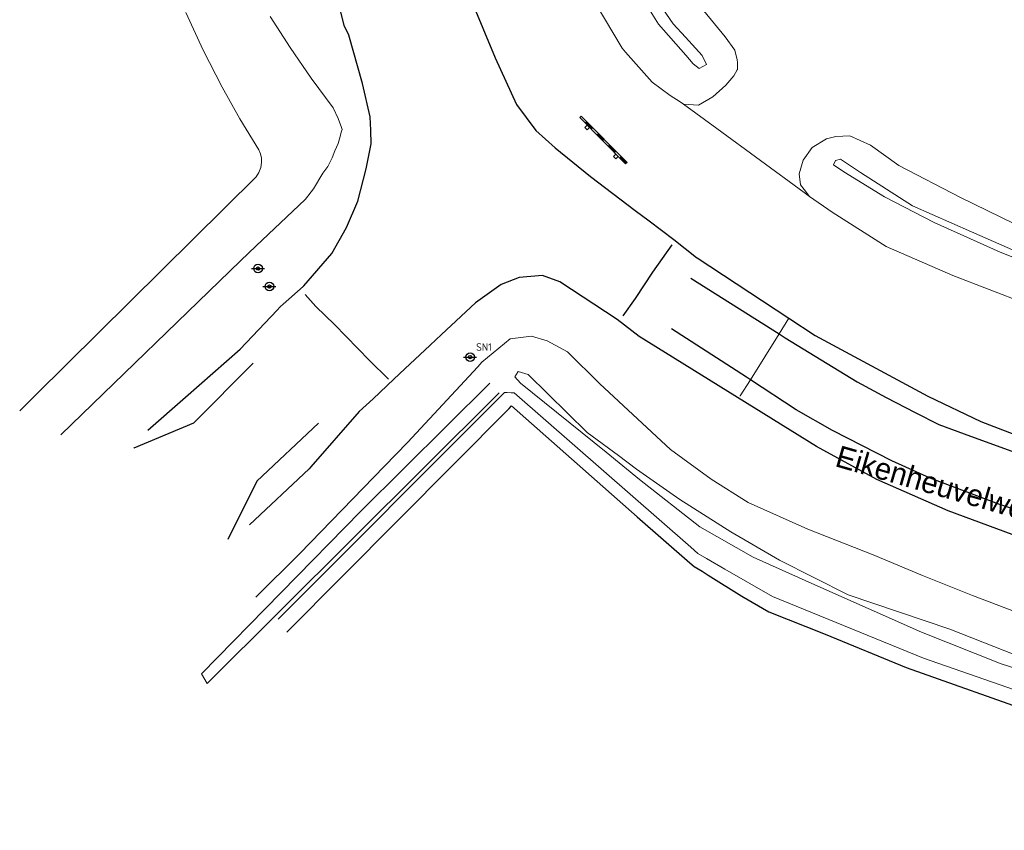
# Model space of a CAD drawing. Header units: metres. Extents: x 169249 to 194689, y 406250 to 412203.
# Tile 28 of 256: x 169914 to 169959, y 406869 to 406906. Entities that reach past the tile are written whole.
import ezdxf
from ezdxf.enums import TextEntityAlignment as Align

# ---------------------------------------------------------------- set-up
doc = ezdxf.new("R2010")
doc.units = ezdxf.units.M
doc.layers.get('0').update_dxf_attribs({"linetype": 'CONTINUOUS'})
for name, color, linetype, lineweight in [('BGT_NLCS_N264$0$B-WE-GW-WATERGANG_INSTEEK-G', 252, 'CONTINUOUS', 18), ('BGT_NLCS_N264$0$B-WE-GW-WATERGANG_SLOOT_BODEM-G', 252, 'CONTINUOUS', 18), ('BGT_NLCS_N264$0$B-WE-OG-TOPOGRAFIE-G', 252, 'CONTINUOUS', 18), ('BGT_NLCS_N264$0$B-WE-OG-TOPOGRAFIE_WEG_VERHARD-G', 252, 'CONTINUOUS', 18), ('BGT_NLCS_N264$0$B-WE-VW-VERKEERSTEKEN_BORD-S', 252, 'CONTINUOUS', 25), ('X-XX-AL-REFERENTIE-G', 7, 'CONTINUOUS', 18)]:
    doc.layers.add(name, color=color, linetype=linetype, lineweight=lineweight)
for name, color, linetype in [('BGT_NLCS_N264$0$B-WE-IE-TERREINAFSCHEIDING_KUNSTMATIG_HEKWERK_RASTER-G', 252, 'CONTINUOUS'), ('BGT_NLCS_N264$0$B-WE-OG-TOPOGRAFIE_WEG_RIJWEG-G', 252, 'CONTINUOUS'), ('BGT_NLCS_N264$0$B-WE-VW-MARKERING-G', 252, 'CONTINUOUS'), ('BGT_NLCS_N264$0$B-WE-VW-VERKEERSTEKEN_DRAAGCONSTRUCTIE-S', 252, 'CONTINUOUS'), ('BGT_NLCS_N264$0$Label_Openbareruimte', 252, 'CONTINUOUS')]:
    doc.layers.add(name, color=color, linetype=linetype)
doc.styles.add('BGT_NLCS_N264$0$NLCS-ISO', font='NLCS-ISO.ttf')
doc.styles.add('BGT_NLCS_N264$0$STANDARD', font='txt')

# ---------------------------------------------------------------- blocks, each defined once
blk = doc.blocks.new('BGT_NLCS_N264$0$SIE-WEG_STRAATNAAMBORD_PAAL-SO')
blk.add_line((-0.3, 0), (0.3, 0))
for radius in [0.2, 0.0745]:
    blk.add_circle((0, 0), radius)
at = {"style": 'BGT_NLCS_N264$0$NLCS-ISO'}
blk.add_attdef('STRAATNAAMBORD', (0.278, 0.289), '', height=0.35, dxfattribs=at)
blk = doc.blocks.new('BGT_NLCS_N264$0$SIE-WEG_SCHRIKHEK')
for points in [[(-1.125, 0), (-1.125, 0.1), (-1.5, 0.1), (-1.5, 0)], [(-0.375, 0), (-0.375, 0.1), (-0.75, 0.1), (-0.75, 0)], [(0.375, 0.1), (0, 0.1), (0, 0), (0.375, 0)], [(1.125, 0), (1.125, 0.1), (0.75, 0.1), (0.75, 0)]]:
    blk.add_hatch(color=0).paths.add_polyline_path(points)
at = {"color": 0}
for p, q in [((-1.125, 0), (-1.125, 0.1)), ((-0.75, 0), (-0.75, 0.1)), ((-0.375, 0), (-0.375, 0.1)), ((0, 0.1), (0, 0)), ((0.375, 0.1), (0.375, 0)), ((0.75, 0.1), (0.75, 0)), ((1.125, 0.1), (1.125, 0))]:
    blk.add_line(p, q, dxfattribs=at)
at = {"flags": 128}
for points in [[(-1.5, 0.1), (1.5, 0.1), (1.5, 0), (-1.5, 0)], [(-1.0125, 0.1), (-1.0125, 0.25), (-0.8625, 0.25), (-0.8625, 0.1)], [(0.8625, 0.1), (0.8625, 0.25), (1.0125, 0.25), (1.0125, 0.1)]]:
    blk.add_lwpolyline(points, close=True, dxfattribs=at)
blk = doc.blocks.new('BGT_NLCS_N264$0$SIE-WEG_VERKEERSBORD_PAAL-SO')
blk.add_line((-0.3, 0), (0.3, 0))
for radius in [0.2, 0.0745]:
    blk.add_circle((0, 0), radius)
blk = doc.blocks.new('BGT_NLCS_N264')
at = {"layer": 'BGT_NLCS_N264$0$B-WE-GW-WATERGANG_INSTEEK-G'}
for points in [[(169949.881, 406897.813, 12.144), (169949.639, 406898.125, 12.086), (169949.467, 406898.346, 12.045), (169949.409, 406898.857, 11.985), (169949.59, 406899.484, 11.908), (169950.011, 406900.058, 11.877), (169950.658, 406900.457, 11.778), (169950.728, 406900.475, 11.763), (169951.1, 406900.569, 11.686), (169951.729, 406900.604, 11.607), (169952.694, 406900.172, 11.632), (169953.994, 406899.237, 11.626), (169956.821, 406897.763, 11.624), (169960.545, 406895.946, 11.626)], [(169945.023, 406906.355, 11.674), (169945.996, 406905.152, 11.675), (169946.449, 406904.539, 11.675), (169946.558, 406904.094, 11.687), (169946.561, 406903.98, 11.728), (169946.568, 406903.657, 11.843), (169946.556, 406903.635, 11.845), (169946.403, 406903.36, 11.865), (169946.037, 406902.925, 11.985), (169945.428, 406902.393, 12.017), (169944.768, 406902.009, 12.031), (169944.081, 406902.061, 12.308)], [(169944.081, 406902.061, 12.308), (169943.925, 406902.163, 12.31), (169943.469, 406902.46, 12.315), (169942.636, 406903.066, 12.315), (169941.422, 406904.454, 12.315), (169941.267, 406904.631, 12.315), (169939.677, 406907.307, 12.315), (169938.441, 406909.421, 12.313), (169937.443, 406911.728, 12.31), (169936.743, 406914.736, 12.318), (169936.136, 406916.836, 12.065), (169935.388, 406921.267, 12.089), (169935.184, 406924.945, 12.092), (169935.589, 406927.243, 12.097), (169936.175, 406928.632, 12.106)], [(169915.434, 406886.836, 12.235), (169923.705, 406894.841, 12.478), (169924.426, 406895.539, 12.499), (169926.39, 406897.397, 12.428), (169926.702, 406897.692, 12.417), (169927.068, 406898.168, 12.42), (169927.499, 406898.88, 12.42), (169927.716, 406899.194, 12.42), (169927.918, 406899.593, 12.42), (169928.049, 406899.917, 12.42), (169928.204, 406900.249, 12.42), (169928.26, 406900.464, 12.42), (169928.358, 406900.82, 12.243), (169928.379, 406900.897, 12.205), (169928.349, 406900.984, 12.206), (169928.201, 406901.404, 12.208), (169927.963, 406901.886, 12.21), (169926.954, 406903.256, 12.2), (169925.991, 406904.658, 12.19), (169925.075, 406906.091, 12.18)], [(169921.187, 406906.279, 12.4), (169921.992, 406904.544, 12.38), (169922.865, 406902.842, 12.36), (169923.681, 406901.388, 12.36), (169924.546, 406899.963, 12.36), (169924.625, 406899.774, 12.36), (169924.669, 406899.574, 12.36), (169924.676, 406899.369, 12.36), (169924.639, 406899.136, 12.36), (169924.554, 406898.917, 12.36), (169924.426, 406898.719, 12.36), (169914.278, 406888.66, 12.26), (169913.546, 406887.938, 12.251)], [(169993.615, 406885.957, 12.088), (169992.535, 406884.9, 12.123), (169991.868, 406884.471, 12.16), (169991.607, 406884.303, 12.175), (169990.547, 406884.105, 12.23), (169990.379, 406884.116, 12.227), (169989.188, 406884.197, 12.209), (169987.882, 406884.286, 12.189), (169985.519, 406884.642, 12.183), (169983.059, 406885.162, 12.128), (169978.594, 406886.603, 12.077), (169974.038, 406888.188, 12.035), (169969.677, 406889.478, 12.037), (169968.272, 406889.95, 11.995), (169967.497, 406890.277, 12.186), (169967.237, 406890.387, 12.25), (169963.817, 406891.589, 12.253), (169959.821, 406892.877, 12.252), (169956.472, 406894.165, 12.253), (169953.415, 406895.509, 12.25), (169950.923, 406897.092, 12.246), (169949.881, 406897.813, 12.144)], [(169925.44, 406878.348, 11.539), (169935.621, 406888.551, 11.715), (169935.857, 406888.787, 11.719), (169935.97, 406888.782, 11.728), (169936.152, 406888.773, 11.743), (169936.291, 406888.766, 11.755), (169944.423, 406881.661, 11.908), (169944.751, 406881.375, 11.914), (169945.15, 406881.146, 11.905), (169945.993, 406880.661, 11.887), (169948.186, 406879.4, 11.839), (169955.131, 406876.562, 11.83), (169961.068, 406874.488, 11.87), (169961.363, 406874.385, 11.872), (170000.001, 406862.726, 11.67)], [(169959.685, 406878.563, 12.04), (169957.376, 406879.44, 12.05), (169955.084, 406880.359, 12.06), (169952.808, 406881.319, 12.07), (169949.802, 406882.491, 12.111), (169947.065, 406883.717, 12.168), (169945.355, 406884.794, 12.219), (169943.492, 406886.157, 12.26), (169940.238, 406889.181, 12.311), (169938.751, 406890.658, 12.379), (169937.816, 406891.172, 12.419), (169937.087, 406891.384, 12.448), (169936.108, 406891.261, 12.461), (169934.813, 406890.182, 12.439), (169934.616, 406889.969, 12.433), (169931.394, 406886.487, 12.337), (169930.333, 406885.394, 12.323), (169926.43, 406881.377, 12.271), (169924.41, 406879.361, 12.229)]]:
    blk.add_polyline3d(points, dxfattribs=at)
at = {"layer": 'BGT_NLCS_N264$0$B-WE-GW-WATERGANG_SLOOT_BODEM-G'}
for points in [[(169961.72, 406894.032, 11.055), (169958.652, 406895.244, 11.053), (169955.611, 406896.607, 11.053), (169953.324, 406897.792, 11.053), (169951.455, 406898.942, 11.053), (169950.984, 406899.268, 11.053), (169951.071, 406899.468, 11.053), (169951.302, 406899.529, 11.053), (169952.231, 406898.919, 11.053), (169954.617, 406897.379, 11.053), (169957.332, 406896.183, 11.053), (169960.238, 406894.907, 11.053)], [(169942.344, 406907.598, 10.928), (169943.602, 406905.753, 10.928), (169944.178, 406905.147, 10.928), (169944.939, 406904.302, 10.928), (169945.139, 406903.877, 10.928), (169944.802, 406903.7, 10.928), (169944.532, 406903.92, 10.928), (169944.188, 406904.307, 10.926), (169942.94, 406905.743, 10.898), (169942.404, 406906.595, 10.894)], [(169960.388, 406876.297, 10.718), (169956.343, 406877.89, 10.7), (169951.664, 406879.473, 10.706), (169948.501, 406881.062, 10.77), (169946.257, 406882.376, 10.904), (169943.91, 406883.856, 10.993), (169941.916, 406885.263, 11.067), (169941.088, 406885.881, 11.09), (169939.652, 406886.952, 11.13), (169936.934, 406889.608, 11.13), (169936.477, 406889.754, 11.14), (169936.324, 406889.513, 11.132), (169936.584, 406889.211, 11.132), (169940.528, 406886.033, 10.984), (169942.056, 406884.778, 10.984), (169944.836, 406882.596, 10.986), (169947.282, 406881.21, 10.91), (169950.122, 406879.94, 10.871), (169955.035, 406877.761, 10.871), (169958.698, 406876.295, 10.875), (169963.468, 406874.772, 10.865)], [(169935.169, 406889.214, 11.584), (169929.244, 406883.324, 11.535), (169921.917, 406875.841, 11.428), (169922.169, 406875.386, 11.349), (169935.524, 406888.697, 11.368), (169935.601, 406888.774, 11.368)]]:
    blk.add_polyline3d(points, dxfattribs=at)
at = {"layer": 'BGT_NLCS_N264$0$B-WE-IE-TERREINAFSCHEIDING_KUNSTMATIG_HEKWERK_RASTER-G'}
blk.add_polyline3d([(169925.831, 406877.761, 11.577), (169936.058, 406888.052, 11.733), (169936.174, 406888.169, 11.735), (169941.947, 406883.068, 11.723), (169944.383, 406880.954, 11.67), (169944.58, 406880.783, 11.666), (169944.944, 406880.556, 11.665), (169945.216, 406880.386, 11.664), (169946.764, 406879.419, 11.659), (169948.008, 406878.696, 11.65), (169950.594, 406877.666, 11.641), (169954.324, 406876.124, 11.601), (169960.479, 406873.949, 11.597), (169966.701, 406871.634, 11.63), (169974.092, 406869.392, 11.66), (169986.201, 406865.789, 11.708), (169996.629, 406862.723, 11.734), (170006.939, 406859.903, 11.697), (170008.195, 406859.195, 11.711), (170000.003, 406853.105, 11.773), (169988.798, 406844.435, 11.702), (169976.86, 406834.674, 11.777), (169963.771, 406825.004, 11.88), (169955, 406817.58, 11.908)], dxfattribs=at)
at = {"layer": 'BGT_NLCS_N264$0$B-WE-OG-TOPOGRAFIE-G'}
blk.add_polyline3d([(169944.081, 406902.061, 12.308), (169945.615, 406900.938, 12.265), (169949.641, 406897.989, 12.151), (169949.881, 406897.813, 12.144)], dxfattribs=at)
at = {"layer": 'BGT_NLCS_N264$0$B-WE-OG-TOPOGRAFIE_WEG_RIJWEG-G'}
for points in [[(169933.183, 406909.679, 12.46), (169933.196, 406909.646, 12.462), (169933.28, 406909.434, 12.476), (169933.765, 406908.203, 12.558), (169933.797, 406908.121, 12.563), (169935.413, 406904.189, 12.621), (169936.398, 406902.045, 12.628), (169937.294, 406900.847, 12.628), (169938.18, 406900.042, 12.629), (169939.8, 406898.731, 12.642)], [(169919.442, 406887.046, 12.401), (169921.181, 406888.579, 12.427), (169923.682, 406890.784, 12.465), (169925.389, 406892.58, 12.534), (169925.529, 406892.727, 12.54), (169925.67, 406892.852, 12.549), (169926.594, 406893.67, 12.606), (169926.614, 406893.692, 12.606), (169927.912, 406895.184, 12.618), (169928.588, 406896.384, 12.627), (169929.108, 406897.587, 12.632), (169929.486, 406899.079, 12.637), (169929.723, 406900.226, 12.637), (169929.694, 406900.861, 12.626), (169929.665, 406901.482, 12.615), (169929.314, 406903.005, 12.598), (169928.688, 406905.236, 12.59), (169928.479, 406905.679, 12.587), (169928.106, 406907.177, 12.507), (169928.095, 406907.222, 12.505)], [(169939.8, 406898.731, 12.642), (169941.867, 406897.162, 12.636), (169942.5, 406896.682, 12.634), (169943.636, 406895.823, 12.642), (169944.685, 406894.995, 12.562), (169944.706, 406894.978, 12.56), (169948.935, 406892.201, 12.526)], [(169938.393, 406893.879, 12.626), (169937.598, 406894.176, 12.645), (169936.521, 406894.078, 12.649), (169935.696, 406893.759, 12.648), (169934.509, 406892.913, 12.631), (169932.947, 406891.45, 12.613), (169932.435, 406890.97, 12.607), (169931.269, 406889.877, 12.584), (169930.765, 406889.406, 12.574), (169929.801, 406888.502, 12.555), (169929.171, 406887.912, 12.543), (169926.937, 406885.363, 12.454), (169926.861, 406885.276, 12.451), (169924.112, 406882.699, 12.379)], [(169988.351, 406873.547, 12.374), (169986.405, 406874.143, 12.376), (169984.535, 406874.665, 12.38), (169975.47, 406877.195, 12.402), (169968.352, 406879.352, 12.451), (169962.371, 406881.211, 12.456), (169959.616, 406882.1, 12.431), (169956.253, 406883.333, 12.452), (169952.976, 406884.786, 12.429), (169950.21, 406886.295, 12.485), (169942.04, 406891.369, 12.53), (169941.04, 406892.151, 12.624), (169938.393, 406893.879, 12.626)], [(169948.935, 406892.201, 12.526), (169950.146, 406891.406, 12.516), (169955.331, 406888.61, 12.489), (169957.764, 406887.45, 12.504), (169959.882, 406886.64, 12.501), (169963.511, 406885.487, 12.467), (169968.781, 406883.771, 12.466), (169977.786, 406881.081, 12.403), (169983.385, 406879.521, 12.412), (169985.597, 406878.904, 12.416), (169989.358, 406877.856, 12.422), (169989.54, 406877.804, 12.421)]]:
    blk.add_polyline3d(points, dxfattribs=at)
at = {"layer": 'BGT_NLCS_N264$0$B-WE-OG-TOPOGRAFIE_WEG_VERHARD-G'}
for p, q in [((169948.482, 406891.48, 12.545), (169948.935, 406892.201, 12.545)), ((169948.935, 406892.201, 12.545), (169948.938, 406892.206, 12.545)), ((169947.161, 406889.374, 12.544), (169948.482, 406891.48, 12.545))]:
    blk.add_line(p, q, dxfattribs=at)
blk.add_polyline3d([(169946.684, 406888.615, 12.544), (169946.697, 406888.636, 12.544), (169947.161, 406889.374, 12.544)], dxfattribs=at)
at = {"layer": 'BGT_NLCS_N264$0$B-WE-VW-MARKERING-G', "linetype": 'Continuous'}
blk.add_line((169944.416, 406894.053, 12.599), (169948.482, 406891.48, 12.575), dxfattribs=at)
at = {"layer": 'BGT_NLCS_N264$0$B-WE-VW-MARKERING-G'}
for points in [[(169943.544, 406895.578, 12.628), (169942.655, 406894.326, 12.669), (169941.861, 406893.118, 12.658), (169941.298, 406892.315, 12.618)], [(169930.509, 406889.394, 12.595), (169929.639, 406890.257, 12.646), (169928.036, 406891.916, 12.641), (169927.175, 406892.741, 12.614), (169926.684, 406893.295, 12.593)], [(169918.796, 406886.229, 12.453), (169918.816, 406886.237, 12.453), (169918.82, 406886.239, 12.453), (169921.55, 406887.395, 12.505), (169924.288, 406890.135, 12.523)], [(169927.29, 406887.375, 12.528), (169924.448, 406884.708, 12.473), (169923.126, 406882.028, 12.404)]]:
    blk.add_polyline3d(points, dxfattribs=at)
at = {"layer": 'BGT_NLCS_N264$0$B-WE-VW-MARKERING-G', "linetype": 'Continuous'}
for points in [[(169947.161, 406889.374, 12.536), (169946.985, 406889.49, 12.536), (169943.529, 406891.711, 12.558)], [(169948.482, 406891.48, 12.575), (169948.766, 406891.3, 12.573), (169952.072, 406889.284, 12.576), (169953.409, 406888.562, 12.546), (169954.739, 406887.872, 12.546), (169955.83, 406887.312, 12.551), (169957.283, 406886.781, 12.546), (169960.368, 406885.654, 12.534), (169966.005, 406883.815, 12.519), (169972.536, 406881.795, 12.49), (169981.303, 406879.2, 12.459), (169985.369, 406878.039, 12.458), (169989.122, 406876.968, 12.458), (169989.292, 406876.917, 12.458)], [(169988.624, 406874.525, 12.426), (169984.693, 406875.643, 12.461), (169979.165, 406877.215, 12.511), (169967.582, 406880.739, 12.527), (169961.809, 406882.566, 12.53), (169958.586, 406883.641, 12.536), (169955.425, 406884.843, 12.527), (169953.663, 406885.644, 12.526), (169950.936, 406887.04, 12.528), (169949.264, 406887.992, 12.53), (169947.161, 406889.374, 12.536)]]:
    blk.add_polyline3d(points, dxfattribs=at)
at = {"layer": 'BGT_NLCS_N264$0$B-WE-VW-VERKEERSTEKEN_BORD-S', "color": 7, "rotation": 134.6048629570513}
blk.add_blockref('BGT_NLCS_N264$0$SIE-WEG_SCHRIKHEK', (169940.433, 406900.442, 12.498), dxfattribs=at)
at = {"layer": 'BGT_NLCS_N264$0$B-WE-VW-VERKEERSTEKEN_BORD-S', "color": 7}
blk.add_blockref('BGT_NLCS_N264$0$SIE-WEG_STRAATNAAMBORD_PAAL-SO', (169934.267, 406890.415, 12.52), dxfattribs=at).add_auto_attribs({'STRAATNAAMBORD': 'SN1'})
at = {"layer": 'BGT_NLCS_N264$0$B-WE-VW-VERKEERSTEKEN_DRAAGCONSTRUCTIE-S', "color": 7}
for p in [(169924.51, 406894.49, 12.402), (169925.034, 406893.661, 12.456)]:
    blk.add_blockref('BGT_NLCS_N264$0$SIE-WEG_VERKEERSBORD_PAAL-SO', p, dxfattribs=at)
at = {"layer": 'BGT_NLCS_N264$0$Label_Openbareruimte', "color": 252, "lineweight": 18, "style": 'BGT_NLCS_N264$0$STANDARD'}
blk.add_text('Eikenheuvelweg', height=1, rotation=-16.0792, dxfattribs=at).set_placement((169955.79, 406884.418), align=Align.MIDDLE)

msp = doc.modelspace()

# ---------------------------------------------------------------- block references
at = {"layer": 'X-XX-AL-REFERENTIE-G'}
msp.add_blockref('BGT_NLCS_N264', (0, 0), dxfattribs=at)

doc.saveas('drawing.dxf')
